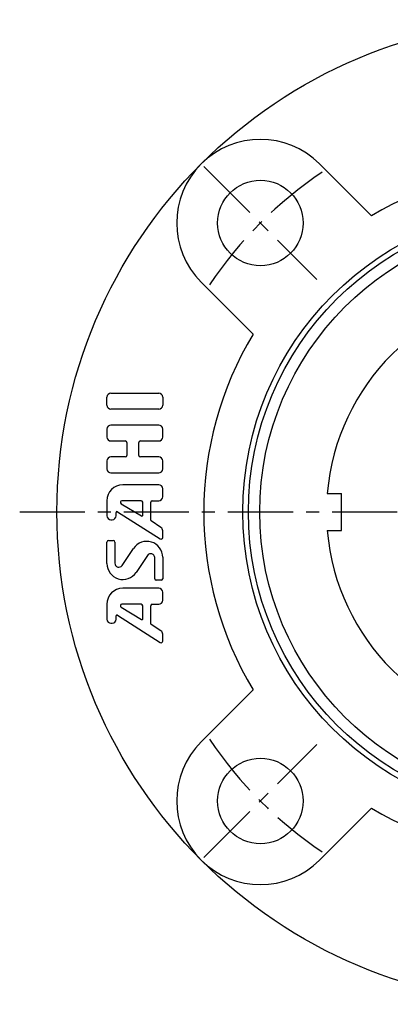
# Model space of a CAD drawing. Extents: x -142 to 299, y -143 to 299.
# Tile 1 of 9: x -142 to -43, y -133 to 132. Entities that reach past the tile are written whole.
import ezdxf

# ---------------------------------------------------------------- set-up
doc = ezdxf.new("R2010")
doc.units = 0
doc.header["$LTSCALE"] = 14
doc.linetypes.add('CENTER', pattern=[2, 1.25, -0.25, 0.25, -0.25])
doc.layers.get('0').update_dxf_attribs({"linetype": 'CONTINUOUS'})
doc.layers.add('1', color=3, linetype='CONTINUOUS')
doc.layers.add('CENTER', color=1, linetype='CENTER')

msp = doc.modelspace()

# ---------------------------------------------------------------- linework, layer by layer
for p, q in [((-61.87, 93.69), (-47.9, 79.72)), ((-93.69, 61.87), (-79.72, 47.9)), ((-59.79, 5), (-56, 5)), ((-56, -5), (-56, 5)), ((-59.79, -5), (-56, -5)), ((-93.69, -61.87), (-79.72, -47.9)), ((-61.87, -93.69), (-47.9, -79.72))]:
    msp.add_line(p, q)
for centre, radius in [((0, 0), 132.5), ((-77.78, 77.78), 11.5), ((0, 0), 82.5), ((0, 0), 81), ((0, 0), 77.95), ((-77.78, -77.78), 11.5)]:
    msp.add_circle(centre, radius)
for centre, radius, start, end in [((-77.78, 77.78), 22.5, 45, 225), ((0, 0), 93, 59.0008, 120.9992), ((0, 0), 60, 94.7802, 175.2198), ((0, 0), 93, 149.0008, 210.9992), ((0, 0), 60, 184.7802, 265.2198), ((-77.78, -77.78), 22.5, 135, 315), ((0, 0), 93, 239.0008, 300.9992)]:
    msp.add_arc(centre, radius, start, end)
at = {"layer": '1'}
for p, q in [((-117.98, 31.97), (-105.12, 31.97)), ((-119.05, 28.75), (-119.05, 30.9)), ((-104.05, 30.9), (-104.05, 28.75)), ((-105.12, 27.68), (-117.98, 27.68)), ((-119.05, 22.32), (-119.05, 20.18)), ((-105.12, 23.4), (-117.98, 23.4)), ((-104.05, 20.18), (-104.05, 22.32)), ((-117.98, 19.11), (-114.12, 19.11)), ((-113.7, 18.68), (-113.7, 15.25)), ((-110.48, 15.25), (-110.48, 18.68)), ((-110.05, 19.11), (-105.12, 19.11)), ((-119.05, 13.75), (-119.05, 11.61)), ((-114.12, 14.82), (-117.98, 14.82)), ((-105.12, 14.82), (-110.05, 14.82)), ((-104.05, 11.61), (-104.05, 13.75)), ((-117.98, 10.54), (-105.12, 10.54)), ((-105.12, 7.32), (-114.77, 7.32)), ((-104.05, 4.11), (-104.05, 6.25)), ((-119.05, 3.04), (-119.05, -1.01)), ((-109.84, 3.04), (-115.01, 3.04)), ((-106.84, 3.04), (-105.12, 3.04)), ((-116.24, 0.08), (-104.71, -7.26)), ((-115.23, 2.24), (-109.74, -1.05)), ((-109.41, -0.87), (-109.41, 2.61)), ((-107.27, -2.2), (-107.27, 2.61)), ((-117.98, -2.08), (-117.64, -2.08)), ((-116.57, -1.01), (-116.57, -0.1)), ((-104.53, -4.14), (-107.17, -2.38)), ((-104.05, -6.89), (-104.05, -5.03)), ((-118.62, -7.68), (-117.34, -7.68)), ((-119.05, -13.88), (-119.05, -8.1)), ((-116.91, -8.1), (-116.91, -13.78)), ((-114.95, -14.37), (-111.91, -9.81)), ((-108.16, -11.69), (-111.2, -16.26)), ((-106.2, -17.96), (-106.2, -12.29)), ((-104.05, -12.19), (-104.05, -17.96)), ((-104.48, -18.39), (-105.77, -18.39)), ((-105.12, -20.53), (-114.77, -20.53)), ((-104.05, -23.75), (-104.05, -21.6)), ((-119.05, -24.82), (-119.05, -28.87)), ((-115.23, -25.61), (-109.74, -28.91)), ((-109.84, -24.82), (-115.01, -24.82)), ((-109.41, -28.73), (-109.41, -25.25)), ((-107.27, -30.06), (-107.27, -25.25)), ((-106.84, -24.82), (-105.12, -24.82)), ((-116.57, -28.87), (-116.57, -27.96)), ((-116.24, -27.78), (-104.71, -35.11)), ((-117.99, -29.94), (-117.65, -29.94)), ((-104.53, -32), (-107.17, -30.24)), ((-104.05, -34.75), (-104.05, -32.89))]:
    msp.add_line(p, q, dxfattribs=at)
for centre, radius, start, end in [((-117.98, 30.9), 1.07, 90, 180), ((-105.12, 30.9), 1.07, 0, 90), ((-117.98, 28.75), 1.07, 180, 270), ((-105.12, 28.75), 1.07, 270, 0), ((-117.98, 22.32), 1.07, 90, 180), ((-105.12, 22.32), 1.07, 0, 90), ((-117.98, 20.18), 1.07, 180, 270), ((-114.12, 18.68), 0.429, 0, 90), ((-110.05, 18.68), 0.429, 90, 180), ((-105.12, 20.18), 1.07, 270, 0), ((-117.98, 13.75), 1.07, 90, 180), ((-114.12, 15.25), 0.429, 270, 0), ((-110.05, 15.25), 0.429, 180, 270), ((-105.12, 13.75), 1.07, 0, 90), ((-117.98, 11.61), 1.07, 180, 270), ((-105.12, 11.61), 1.07, 270, 0), ((-114.77, 3.04), 4.29, 90, 180), ((-105.12, 6.25), 1.07, 0, 90), ((-115.01, 2.61), 0.429, 90, 239.0362), ((-109.84, 2.61), 0.429, 0, 90), ((-106.84, 2.61), 0.429, 90, 180), ((-105.12, 4.11), 1.07, 270, 0), ((-116.35, -0.1), 0.214, 57.5288, 180), ((-117.98, -1.01), 1.07, 180, 270), ((-117.64, -1.01), 1.07, 270, 0), ((-109.62, -0.87), 0.214, 239.0362, 0), ((-107.05, -2.2), 0.214, 180, 236.3099), ((-105.12, -5.03), 1.07, 0, 56.3099), ((-118.62, -8.1), 0.429, 90, 180), ((-117.34, -8.1), 0.429, 0, 90), ((-108.34, -12.19), 4.29, 0, 146.3099), ((-104.48, -6.89), 0.429, 237.5288, 0), ((-107.27, -12.29), 1.07, 0, 146.3099), ((-114.77, -13.88), 4.29, 180, 326.3099), ((-115.84, -13.78), 1.07, 180, 326.3099), ((-105.77, -17.96), 0.429, 180, 270), ((-104.48, -17.96), 0.429, 270, 0), ((-114.77, -24.82), 4.29, 90, 180), ((-105.12, -21.6), 1.07, 0, 90), ((-105.12, -23.75), 1.07, 270, 0), ((-115.01, -25.25), 0.429, 90, 239.0362), ((-109.84, -25.25), 0.429, 0, 90), ((-106.84, -25.25), 0.429, 90, 180), ((-117.98, -28.87), 1.07, 180, 270), ((-117.64, -28.87), 1.07, 270, 0), ((-116.35, -27.96), 0.214, 57.5288, 180), ((-109.62, -28.73), 0.214, 239.0362, 0), ((-107.05, -30.06), 0.214, 180, 236.3099), ((-105.12, -32.89), 1.07, 0, 56.3099), ((-104.48, -34.75), 0.429, 237.5288, 0)]:
    msp.add_arc(centre, radius, start, end, dxfattribs=at)
at = {"layer": 'CENTER'}
for p, q in [((-92.98, 92.98), (-62.58, 62.58)), ((-142.5, 0), (142.5, 0)), ((-92.98, -92.98), (-62.58, -62.58))]:
    msp.add_line(p, q, dxfattribs=at)
for start, end in [(123.7834, 146.2166), (213.7834, 236.2166)]:
    msp.add_arc((0, 0), 110, start, end, dxfattribs=at)

doc.saveas('drawing.dxf')
